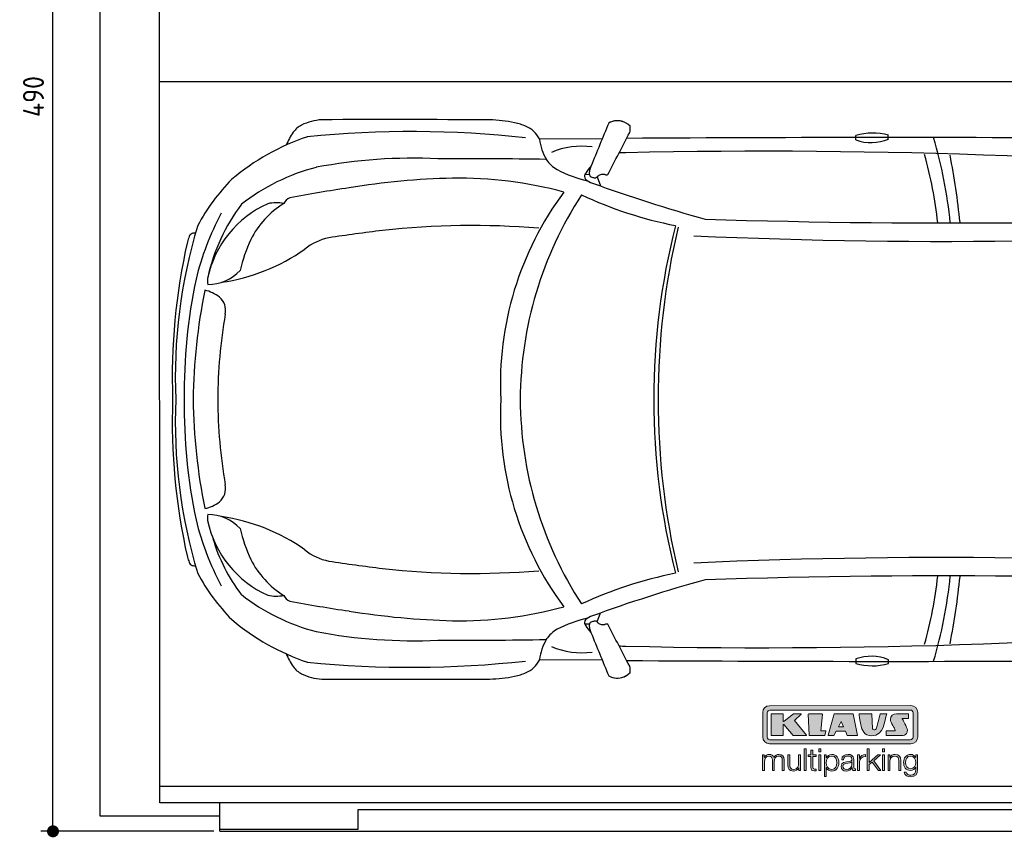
# Model space of a CAD drawing. Header units: millimetres. Extents: x 705 to 7297, y 278 to 5770.
# Tile 1 of 3: x 705 to 3988, y 317 to 3044. Entities that reach past the tile are written whole.
import ezdxf

# ---------------------------------------------------------------- set-up
doc = ezdxf.new("R2010")
doc.units = ezdxf.units.MM
doc.layers.get('0').update_dxf_attribs({"lineweight": 25})
for name, color, linetype, lineweight in [('4', 3, 'Continuous', 25), ('AM_0', 7, 'Continuous', 25), ('Car', 10, 'Continuous', 25)]:
    doc.layers.add(name, color=color, linetype=linetype, lineweight=lineweight)
doc.layers.add('Logo', color=7, linetype='Continuous')
doc.styles.get("Standard").update_dxf_attribs({"font": 'ISOCP.SHX'})
doc.dimstyles.new('GEN-ISO$0', dxfattribs={"dimscale": 20, "dimtxt": 3.5, "dimasz": 2, "dimexe": 2, "dimexo": 1, "dimgap": 1.5, "dimtad": 1, "dimdec": 1, "dimlfac": 0.1, "dimdsep": 46, "dimtxsty": 'Standard', "dimblk": 'PUNKT', "dimcen": 2, "dimclrd": 256, "dimclre": 256, "dimclrt": 2, "dimadec": 0, "dimazin": 0, "dimtp": 0.1, "dimtm": 0.1, "dimtfac": 0.71, "dimtdec": 1, "dimtmove": 2, "dimatfit": 3, "dimldrblk": 'PUNKT', "dimfxl": 1, "dimtolj": 1, "dimarcsym": 0})

# ---------------------------------------------------------------- blocks, each defined once
blk = doc.blocks.new('PUNKT')
at = {"layer": '4', "color": 0, "linetype": 'ByBlock'}
blk.add_line((-0.5, 0), (-1, 0), dxfattribs=at)
at = {"layer": '4', "color": 0, "linetype": 'ByBlock', "const_width": 0.5}
blk.add_lwpolyline([(-0.25, 0, 1), (0.25, 0, 1)], format="xyb", close=True, dxfattribs=at)
blk = doc.blocks.new('*D4')
at = {"layer": '4', "lineweight": -2, "transparency": 16777216}
for p, q in [((1352.8, 5237.3), (775.9, 5237.3)), ((815.9, 377.3), (815.9, 5197.3)), ((1352.8, 337.3), (775.9, 337.3))]:
    blk.add_line(p, q, dxfattribs=at)
at = {"layer": 'DEFPOINTS', "color": 0, "transparency": 16777216}
for p in [(815.9, 5237.3), (1372.8, 5237.3), (1372.8, 337.3)]:
    blk.add_point(p, dxfattribs=at)
at = {"layer": '4', "lineweight": -2, "transparency": 16777216, "xscale": 40, "yscale": 40, "zscale": 40}
for p, rotation in [((815.9, 5237.3), 90), ((815.9, 337.3), 270)]:
    blk.add_blockref('PUNKT', p, dxfattribs=dict(at, rotation=rotation))
at = {"layer": '4', "color": 2, "transparency": 16777216, "insert": (750.9, 2787.3), "char_height": 70, "attachment_point": 5, "rotation": 90}
blk.add_mtext('\\A1;490', dxfattribs=at)
blk = doc.blocks.new('KLAUS')
at = {"layer": 'Logo', "true_color": 0x7b7b7a}
h = blk.add_hatch(color=8, dxfattribs=at)
h.dxf.hatch_style = 2
edge = h.paths.add_edge_path()
edge.add_spline(control_points=[(3.6, 29.09), (2.88, 29.09), (2.3, 28.51), (2.3, 27.8), (2.3, 27.8), (2.3, 16.11), (2.3, 16.11), (2.3, 15.39), (2.88, 14.81), (3.6, 14.81), (3.6, 14.81), (71.16, 14.81), (71.16, 14.81), (71.88, 14.81), (72.46, 15.39), (72.46, 16.11), (72.46, 16.11), (72.46, 27.8), (72.46, 27.8), (72.46, 28.51), (71.88, 29.09), (71.16, 29.09), (71.16, 29.09), (3.6, 29.09), (3.6, 29.09), (3.6, 29.09), (3.6, 29.09), (3.6, 29.09)], knot_values=[0, 0, 0, 0, 1, 1, 1, 2, 2, 2, 3, 3, 3, 4, 4, 4, 5, 5, 5, 6, 6, 6, 7, 7, 7, 8, 8, 8, 9, 9, 9, 9], degree=3, periodic=0)
edge = h.paths.add_edge_path()
edge.add_spline(control_points=[(3.35, 31.23), (3.35, 31.23), (71.47, 31.23), (71.47, 31.23), (73.26, 31.23), (74.71, 29.77), (74.71, 27.99), (74.71, 27.99), (74.71, 16.17), (74.71, 16.17), (74.71, 14.38), (73.26, 12.93), (71.47, 12.93), (71.47, 12.93), (3.35, 12.93), (3.35, 12.93), (1.56, 12.93), (0.11, 14.38), (0.11, 16.17), (0.11, 16.17), (0.11, 27.99), (0.11, 27.99), (0.11, 29.77), (1.56, 31.23), (3.35, 31.23), (3.35, 31.23), (3.35, 31.23), (3.35, 31.23)], knot_values=[0, 0, 0, 0, 1, 1, 1, 2, 2, 2, 3, 3, 3, 4, 4, 4, 5, 5, 5, 6, 6, 6, 7, 7, 7, 8, 8, 8, 9, 9, 9, 9], degree=3, periodic=0)
h = blk.add_hatch(color=8, dxfattribs=at)
h.dxf.hatch_style = 2
edge = h.paths.add_edge_path()
edge.add_spline(control_points=[(4.5, 27.33), (4.5, 27.33), (9.7, 27.33), (9.7, 27.33), (9.84, 27.33), (9.96, 27.22), (9.96, 27.08), (9.96, 27.08), (9.96, 23.69), (9.96, 23.69), (9.96, 23.69), (9.94, 23.64), (10.04, 23.59), (10.14, 23.53), (10.2, 23.57), (10.2, 23.57), (10.2, 23.57), (10.51, 23.75), (10.51, 23.75), (10.51, 23.75), (14.94, 27.33), (14.94, 27.33), (14.94, 27.33), (18.41, 27.33), (18.41, 27.33), (18.41, 27.33), (18.49, 27.33), (18.56, 27.2), (18.65, 27.04), (18.53, 26.91), (18.53, 26.91), (18.53, 26.91), (15.49, 24.11), (15.49, 24.11), (15.49, 24.11), (21.14, 17.06), (21.14, 17.06), (21.14, 17.06), (21.13, 16.91), (21.13, 16.91), (21.08, 16.84), (20.99, 16.82), (20.99, 16.82), (20.99, 16.82), (14.7, 16.82), (14.7, 16.82), (14.7, 16.82), (10.26, 22.17), (10.26, 22.17), (10.26, 22.17), (10.19, 22.24), (10.08, 22.21), (9.97, 22.18), (9.96, 22.11), (9.96, 22.11), (9.96, 22.11), (9.96, 17.08), (9.96, 17.08), (9.96, 16.94), (9.84, 16.82), (9.7, 16.82), (9.7, 16.82), (4.5, 16.82), (4.5, 16.82), (4.36, 16.82), (4.25, 16.94), (4.25, 17.08), (4.25, 17.08), (4.25, 27.08), (4.25, 27.08), (4.25, 27.22), (4.36, 27.33), (4.5, 27.33), (4.5, 27.33), (4.5, 27.33), (4.5, 27.33)], knot_values=[0, 0, 0, 0, 1, 1, 1, 2, 2, 2, 3, 3, 3, 4, 4, 4, 5, 5, 5, 6, 6, 6, 7, 7, 7, 8, 8, 8, 9, 9, 9, 10, 10, 10, 11, 11, 11, 12, 12, 12, 13, 13, 13, 14, 14, 14, 15, 15, 15, 16, 16, 16, 17, 17, 17, 18, 18, 18, 19, 19, 19, 20, 20, 20, 21, 21, 21, 22, 22, 22, 23, 23, 23, 24, 24, 24, 25, 25, 25, 25], degree=3, periodic=0)
h = blk.add_hatch(color=8, dxfattribs=at)
h.dxf.hatch_style = 2
h.paths.add_polyline_path([(22.42, 17.06), (21.97, 27.15), (22.24, 27.33), (28.55, 27.33), (28.86, 26.97), (28.01, 19.08), (30.26, 19.07), (30.44, 18.95), (30.08, 16.95), (29.49, 16.82), (22.6, 16.82)])
h = blk.add_hatch(color=8, dxfattribs=at)
h.paths.add_polyline_path([(36.52, 21.01), (38.93, 21.01), (37.87, 23.57)])
h.paths.add_polyline_path([(34.52, 27.33), (43.65, 27.33), (45.76, 16.94), (45.57, 16.82), (40.83, 16.82), (39.89, 18.95), (35.42, 18.95), (34.27, 16.82), (31.78, 16.82), (31.66, 17)])
h = blk.add_hatch(color=8, dxfattribs=at)
h.dxf.hatch_style = 2
edge = h.paths.add_edge_path()
edge.add_spline(control_points=[(52.69, 27.32), (52.69, 27.32), (52.88, 20.14), (52.88, 20.14), (53.01, 19.89), (53.2, 19.77), (53.43, 19.71), (53.91, 19.59), (54.43, 19.57), (54.64, 20.03), (55.23, 21.34), (56.27, 25.45), (56.6, 27.33), (56.6, 27.33), (59.77, 27.33), (59.77, 27.33), (58.77, 23.9), (58.56, 16.82), (52.63, 16.76), (48.72, 16.72), (48.01, 19.35), (47.27, 22.24), (46.89, 23.68), (46.54, 27.33), (46.54, 27.33), (46.54, 27.33), (52.69, 27.32), (52.69, 27.32), (52.69, 27.32), (52.69, 27.32), (52.69, 27.32)], knot_values=[0, 0, 0, 0, 1, 1, 1, 2, 2, 2, 3, 3, 3, 4, 4, 4, 5, 5, 5, 6, 6, 6, 7, 7, 7, 8, 8, 8, 9, 9, 9, 10, 10, 10, 10], degree=3, periodic=0)
h = blk.add_hatch(color=8, dxfattribs=at)
h.dxf.hatch_style = 2
edge = h.paths.add_edge_path()
edge.add_spline(control_points=[(64.46, 27.33), (64.46, 27.33), (70.31, 27.33), (70.31, 27.33), (70.31, 26.52), (70.31, 26.02), (70.31, 25.12), (70.31, 25.12), (67.3, 25.12), (67.3, 25.12), (67.24, 25.04), (67.25, 25.11), (67.25, 24.91), (67.25, 24.88), (69.73, 20.38), (69.73, 19.57), (69.73, 16.4), (67.22, 16.81), (65.9, 16.82), (65.9, 16.82), (59.59, 16.82), (59.59, 16.82), (59.59, 17.76), (59.59, 18.23), (59.59, 19.14), (59.59, 19.14), (63.75, 19.14), (63.75, 19.14), (63.82, 19.22), (63.81, 19.11), (63.81, 19.31), (63.81, 20.32), (61.58, 23.06), (61.58, 24.63), (61.58, 26.33), (62.83, 27.34), (64.46, 27.33), (64.46, 27.33), (64.46, 27.33), (64.46, 27.33)], knot_values=[0, 0, 0, 0, 1, 1, 1, 2, 2, 2, 3, 3, 3, 4, 4, 4, 5, 5, 5, 6, 6, 6, 7, 7, 7, 8, 8, 8, 9, 9, 9, 10, 10, 10, 11, 11, 11, 12, 12, 12, 13, 13, 13, 13], degree=3, periodic=0)
at = {"layer": 'Logo', "true_color": 0xef7c00}
h = blk.add_hatch(color=30, dxfattribs=at)
h.dxf.hatch_style = 2
h.paths.add_polyline_path([(20.07, 0), (20.99, 0), (20.99, 10.45), (20.07, 10.45)])
h = blk.add_hatch(color=30, dxfattribs=at)
h.dxf.hatch_style = 2
edge = h.paths.add_edge_path()
edge.add_spline(control_points=[(24.22, 9.82), (24.22, 9.82), (23.3, 9.82), (23.3, 9.82), (23.3, 9.82), (23.3, 7.55), (23.3, 7.55), (23.3, 7.55), (21.98, 7.55), (21.98, 7.55), (21.98, 7.55), (21.98, 6.78), (21.98, 6.78), (21.98, 6.78), (23.3, 6.78), (23.3, 6.78), (23.3, 6.78), (23.3, 1.61), (23.3, 1.61), (23.28, 0.32), (23.71, -0.09), (24.94, -0.09), (25.22, -0.09), (25.48, -0.06), (25.76, -0.06), (25.76, -0.06), (25.76, 0.73), (25.76, 0.73), (25.5, 0.7), (25.23, 0.69), (24.97, 0.69), (24.31, 0.73), (24.22, 1.08), (24.22, 1.68), (24.22, 1.68), (24.22, 6.78), (24.22, 6.78), (24.22, 6.78), (25.76, 6.78), (25.76, 6.78), (25.76, 6.78), (25.76, 7.55), (25.76, 7.55), (25.76, 7.55), (24.22, 7.55), (24.22, 7.55), (24.22, 7.55), (24.22, 9.82), (24.22, 9.82), (24.22, 9.82), (24.22, 9.82), (24.22, 9.82)], knot_values=[0, 0, 0, 0, 1, 1, 1, 2, 2, 2, 3, 3, 3, 4, 4, 4, 5, 5, 5, 6, 6, 6, 7, 7, 7, 8, 8, 8, 9, 9, 9, 10, 10, 10, 11, 11, 11, 12, 12, 12, 13, 13, 13, 14, 14, 14, 15, 15, 15, 16, 16, 16, 17, 17, 17, 17], degree=3, periodic=0)
h = blk.add_hatch(color=30, dxfattribs=at)
h.paths.add_polyline_path([(27.1, 0), (28.03, 0), (28.03, 7.55), (27.1, 7.55)])
h.paths.add_polyline_path([(27.1, 8.98), (28.03, 8.98), (28.03, 10.45), (27.1, 10.45)])
h = blk.add_hatch(color=30, dxfattribs=at)
h.dxf.hatch_style = 2
h.paths.add_polyline_path([(50.4, 0), (51.32, 0), (51.32, 2.87), (52.82, 4.11), (55.8, 0), (56.96, 0), (53.52, 4.76), (56.74, 7.55), (55.51, 7.55), (51.32, 3.89), (51.32, 10.45), (50.4, 10.45)])
h = blk.add_hatch(color=30, dxfattribs=at)
h.paths.add_polyline_path([(57.74, 0), (58.66, 0), (58.66, 7.55), (57.74, 7.55)])
h.paths.add_polyline_path([(57.74, 8.98), (58.66, 8.98), (58.66, 10.45), (57.74, 10.45)])
h = blk.add_hatch(color=30, dxfattribs=at)
h.dxf.hatch_style = 2
edge = h.paths.add_edge_path()
edge.add_spline(control_points=[(0, 0), (0, 0), (0.92, 0), (0.92, 0), (0.92, 0), (0.92, 4.22), (0.92, 4.22), (0.94, 5.8), (1.58, 7), (3.18, 7), (4.35, 7), (4.77, 6.15), (4.76, 5.12), (4.76, 5.12), (4.76, 0), (4.76, 0), (4.76, 0), (5.68, 0), (5.68, 0), (5.68, 0), (5.68, 4.27), (5.68, 4.27), (5.68, 5.68), (6.14, 7), (7.73, 7), (9.05, 7), (9.52, 6.32), (9.52, 5.08), (9.52, 5.08), (9.52, 0), (9.52, 0), (9.52, 0), (10.44, 0), (10.44, 0), (10.44, 0), (10.44, 5.12), (10.44, 5.12), (10.44, 6.91), (9.59, 7.77), (7.94, 7.77), (6.94, 7.77), (5.99, 7.29), (5.54, 6.3), (5.26, 7.29), (4.36, 7.77), (3.37, 7.77), (2.17, 7.77), (1.38, 7.19), (0.89, 6.28), (0.89, 6.28), (0.85, 6.28), (0.85, 6.28), (0.85, 6.28), (0.85, 7.55), (0.85, 7.55), (0.85, 7.55), (0, 7.55), (0, 7.55), (0, 7.55), (0, 0), (0, 0), (0, 0), (0, 0), (0, 0)], knot_values=[0, 0, 0, 0, 1, 1, 1, 2, 2, 2, 3, 3, 3, 4, 4, 4, 5, 5, 5, 6, 6, 6, 7, 7, 7, 8, 8, 8, 9, 9, 9, 10, 10, 10, 11, 11, 11, 12, 12, 12, 13, 13, 13, 14, 14, 14, 15, 15, 15, 16, 16, 16, 17, 17, 17, 18, 18, 18, 19, 19, 19, 20, 20, 20, 21, 21, 21, 21], degree=3, periodic=0)
h = blk.add_hatch(color=30, dxfattribs=at)
h.dxf.hatch_style = 2
edge = h.paths.add_edge_path()
edge.add_spline(control_points=[(18.31, 7.55), (18.31, 7.55), (17.39, 7.55), (17.39, 7.55), (17.39, 7.55), (17.39, 3.59), (17.39, 3.59), (17.39, 2.05), (16.7, 0.56), (15.12, 0.56), (13.66, 0.56), (13.15, 1.27), (13.1, 2.64), (13.1, 2.64), (13.1, 7.55), (13.1, 7.55), (13.1, 7.55), (12.18, 7.55), (12.18, 7.55), (12.18, 7.55), (12.18, 2.65), (12.18, 2.65), (12.18, 0.89), (12.93, -0.22), (14.83, -0.22), (15.96, -0.22), (16.95, 0.35), (17.44, 1.36), (17.44, 1.36), (17.47, 1.36), (17.47, 1.36), (17.47, 1.36), (17.47, 0), (17.47, 0), (17.47, 0), (18.31, 0), (18.31, 0), (18.31, 0), (18.31, 7.55), (18.31, 7.55), (18.31, 7.55), (18.31, 7.55), (18.31, 7.55)], knot_values=[0, 0, 0, 0, 1, 1, 1, 2, 2, 2, 3, 3, 3, 4, 4, 4, 5, 5, 5, 6, 6, 6, 7, 7, 7, 8, 8, 8, 9, 9, 9, 10, 10, 10, 11, 11, 11, 12, 12, 12, 13, 13, 13, 14, 14, 14, 14], degree=3, periodic=0)
h = blk.add_hatch(color=30, dxfattribs=at)
edge = h.paths.add_edge_path()
edge.add_spline(control_points=[(35.84, 3.78), (35.84, 2.21), (35.12, 0.56), (33.37, 0.56), (31.4, 0.56), (30.72, 2.21), (30.72, 3.78), (30.72, 5.49), (31.33, 7), (33.37, 7), (35.12, 7), (35.84, 5.34), (35.84, 3.78), (35.84, 3.78), (35.84, 3.78), (35.84, 3.78)], knot_values=[0, 0, 0, 0, 1, 1, 1, 2, 2, 2, 3, 3, 3, 4, 4, 4, 5, 5, 5, 5], degree=3, periodic=0)
edge = h.paths.add_edge_path()
edge.add_spline(control_points=[(29.79, -2.8), (29.79, -2.8), (30.72, -2.8), (30.72, -2.8), (30.72, -2.8), (30.72, 1.43), (30.72, 1.43), (30.72, 1.43), (30.74, 1.43), (30.74, 1.43), (31.14, 0.35), (32.24, -0.22), (33.37, -0.22), (35.66, -0.22), (36.76, 1.64), (36.76, 3.78), (36.76, 5.91), (35.66, 7.77), (33.37, 7.77), (32.15, 7.77), (31.1, 7.14), (30.67, 6.12), (30.67, 6.12), (30.64, 6.12), (30.64, 6.12), (30.64, 6.12), (30.64, 7.55), (30.64, 7.55), (30.64, 7.55), (29.79, 7.55), (29.79, 7.55), (29.79, 7.55), (29.79, -2.8), (29.79, -2.8), (29.79, -2.8), (29.79, -2.8), (29.79, -2.8)], knot_values=[0, 0, 0, 0, 1, 1, 1, 2, 2, 2, 3, 3, 3, 4, 4, 4, 5, 5, 5, 6, 6, 6, 7, 7, 7, 8, 8, 8, 9, 9, 9, 10, 10, 10, 11, 11, 11, 12, 12, 12, 12], degree=3, periodic=0)
h = blk.add_hatch(color=30, dxfattribs=at)
edge = h.paths.add_edge_path()
edge.add_spline(control_points=[(43.03, 2.93), (43.04, 1.45), (41.8, 0.56), (40.39, 0.56), (39.53, 0.56), (38.71, 1.13), (38.71, 2.05), (38.71, 3.53), (40.66, 3.51), (42.22, 3.79), (42.47, 3.84), (42.88, 3.91), (43, 4.13), (43, 4.13), (43.03, 4.13), (43.03, 4.13), (43.03, 4.13), (43.03, 2.93), (43.03, 2.93), (43.03, 2.93), (43.03, 2.93), (43.03, 2.93)], knot_values=[0, 0, 0, 0, 1, 1, 1, 2, 2, 2, 3, 3, 3, 4, 4, 4, 5, 5, 5, 6, 6, 6, 7, 7, 7, 7], degree=3, periodic=0)
edge = h.paths.add_edge_path()
edge.add_spline(control_points=[(39.03, 5.24), (39.06, 6.47), (39.91, 7), (41.05, 7), (42.14, 7), (43.03, 6.69), (43.03, 5.45), (43.03, 4.61), (42.6, 4.51), (41.84, 4.42), (39.85, 4.19), (37.79, 4.11), (37.79, 1.99), (37.79, 0.47), (38.93, -0.22), (40.32, -0.22), (41.77, -0.22), (42.43, 0.34), (43.07, 1.32), (43.07, 1.32), (43.1, 1.32), (43.1, 1.32), (43.1, 0.53), (43.25, 0), (44.19, 0), (44.43, 0), (44.58, 0.01), (44.79, 0.06), (44.79, 0.06), (44.79, 0.83), (44.79, 0.83), (44.71, 0.81), (44.6, 0.78), (44.49, 0.78), (44.13, 0.78), (43.95, 0.98), (43.95, 1.33), (43.95, 1.33), (43.95, 5.34), (43.95, 5.34), (43.95, 7.36), (42.5, 7.77), (41.17, 7.77), (39.44, 7.77), (38.2, 7.01), (38.11, 5.24), (38.11, 5.24), (39.03, 5.24), (39.03, 5.24), (39.03, 5.24), (39.03, 5.24), (39.03, 5.24)], knot_values=[0, 0, 0, 0, 1, 1, 1, 2, 2, 2, 3, 3, 3, 4, 4, 4, 5, 5, 5, 6, 6, 6, 7, 7, 7, 8, 8, 8, 9, 9, 9, 10, 10, 10, 11, 11, 11, 12, 12, 12, 13, 13, 13, 14, 14, 14, 15, 15, 15, 16, 16, 16, 17, 17, 17, 17], degree=3, periodic=0)
h = blk.add_hatch(color=30, dxfattribs=at)
h.dxf.hatch_style = 2
edge = h.paths.add_edge_path()
edge.add_spline(control_points=[(45.79, 0), (45.79, 0), (46.71, 0), (46.71, 0), (46.71, 0), (46.71, 4.03), (46.71, 4.03), (46.71, 5.59), (47.85, 6.82), (49.52, 6.73), (49.52, 6.73), (49.52, 7.66), (49.52, 7.66), (48.16, 7.72), (47.14, 7), (46.67, 5.78), (46.67, 5.78), (46.64, 5.78), (46.64, 5.78), (46.64, 5.78), (46.64, 7.55), (46.64, 7.55), (46.64, 7.55), (45.79, 7.55), (45.79, 7.55), (45.79, 7.55), (45.79, 0), (45.79, 0), (45.79, 0), (45.79, 0), (45.79, 0)], knot_values=[0, 0, 0, 0, 1, 1, 1, 2, 2, 2, 3, 3, 3, 4, 4, 4, 5, 5, 5, 6, 6, 6, 7, 7, 7, 8, 8, 8, 9, 9, 9, 10, 10, 10, 10], degree=3, periodic=0)
h = blk.add_hatch(color=30, dxfattribs=at)
h.dxf.hatch_style = 2
edge = h.paths.add_edge_path()
edge.add_spline(control_points=[(60.41, 0), (60.41, 0), (61.33, 0), (61.33, 0), (61.33, 0), (61.33, 4.41), (61.33, 4.41), (61.36, 5.89), (62.24, 7), (63.7, 7), (65.2, 7), (65.62, 6.02), (65.62, 4.71), (65.62, 4.71), (65.62, 0), (65.62, 0), (65.62, 0), (66.54, 0), (66.54, 0), (66.54, 0), (66.54, 4.86), (66.54, 4.86), (66.54, 6.66), (65.9, 7.77), (63.78, 7.77), (62.71, 7.77), (61.7, 7.16), (61.36, 6.25), (61.36, 6.25), (61.33, 6.25), (61.33, 6.25), (61.33, 6.25), (61.33, 7.55), (61.33, 7.55), (61.33, 7.55), (60.41, 7.55), (60.41, 7.55), (60.41, 7.55), (60.41, 0), (60.41, 0), (60.41, 0), (60.41, 0), (60.41, 0)], knot_values=[0, 0, 0, 0, 1, 1, 1, 2, 2, 2, 3, 3, 3, 4, 4, 4, 5, 5, 5, 6, 6, 6, 7, 7, 7, 8, 8, 8, 9, 9, 9, 10, 10, 10, 11, 11, 11, 12, 12, 12, 13, 13, 13, 14, 14, 14, 14], degree=3, periodic=0)
h = blk.add_hatch(color=30, dxfattribs=at)
edge = h.paths.add_edge_path()
edge.add_spline(control_points=[(71.32, 0.86), (69.62, 0.86), (68.83, 2.34), (68.83, 3.86), (68.83, 5.43), (69.56, 7), (71.32, 7), (73.06, 7), (73.75, 5.34), (73.75, 3.86), (73.75, 2.33), (72.91, 0.86), (71.32, 0.86), (71.32, 0.86), (71.32, 0.86), (71.32, 0.86)], knot_values=[0, 0, 0, 0, 1, 1, 1, 2, 2, 2, 3, 3, 3, 4, 4, 4, 5, 5, 5, 5], degree=3, periodic=0)
edge = h.paths.add_edge_path()
edge.add_spline(control_points=[(74.67, 7.55), (74.67, 7.55), (73.75, 7.55), (73.75, 7.55), (73.75, 7.55), (73.75, 6.25), (73.75, 6.25), (73.75, 6.25), (73.72, 6.25), (73.72, 6.25), (73.35, 7.09), (72.41, 7.77), (71.32, 7.77), (69.13, 7.77), (67.9, 6.05), (67.9, 3.97), (67.9, 1.82), (68.9, 0.09), (71.32, 0.09), (72.4, 0.09), (73.29, 0.72), (73.72, 1.64), (73.72, 1.64), (73.75, 1.64), (73.75, 1.64), (73.75, 1.64), (73.75, 0.61), (73.75, 0.61), (73.75, -1.23), (73.01, -2.24), (71.32, -2.24), (70.29, -2.24), (69.31, -1.85), (69.1, -0.73), (69.1, -0.73), (68.18, -0.73), (68.18, -0.73), (68.31, -2.34), (69.81, -3.02), (71.32, -3.02), (73.79, -3.02), (74.65, -1.64), (74.67, 0.61), (74.67, 0.61), (74.67, 7.55), (74.67, 7.55), (74.67, 7.55), (74.67, 7.55), (74.67, 7.55)], knot_values=[0, 0, 0, 0, 1, 1, 1, 2, 2, 2, 3, 3, 3, 4, 4, 4, 5, 5, 5, 6, 6, 6, 7, 7, 7, 8, 8, 8, 9, 9, 9, 10, 10, 10, 11, 11, 11, 12, 12, 12, 13, 13, 13, 14, 14, 14, 15, 15, 15, 16, 16, 16, 16], degree=3, periodic=0)
at = {"layer": 'Logo', "lineweight": 0}
for points in [[(22.42, 17.06), (21.97, 27.15), (22.24, 27.33), (28.55, 27.33), (28.86, 26.97), (28.01, 19.08), (30.26, 19.07), (30.44, 18.95), (30.08, 16.95), (29.49, 16.82), (22.6, 16.82), (22.42, 17.06), (22.42, 17.06)], [(34.52, 27.33), (43.65, 27.33), (45.76, 16.94), (45.57, 16.82), (40.83, 16.82), (39.89, 18.95), (35.42, 18.95), (34.27, 16.82), (31.78, 16.82), (31.66, 17), (34.52, 27.33), (34.52, 27.33)], [(36.52, 21.01), (38.93, 21.01), (37.87, 23.57), (36.52, 21.01), (36.52, 21.01)], [(20.07, 0), (20.99, 0), (20.99, 10.45), (20.07, 10.45), (20.07, 0), (20.07, 0)], [(27.1, 8.98), (28.03, 8.98), (28.03, 10.45), (27.1, 10.45), (27.1, 8.98), (27.1, 8.98)], [(50.4, 0), (51.32, 0), (51.32, 2.87), (52.82, 4.11), (55.8, 0), (56.96, 0), (53.52, 4.76), (56.74, 7.55), (55.51, 7.55), (51.32, 3.89), (51.32, 10.45), (50.4, 10.45), (50.4, 0), (50.4, 0)], [(57.74, 8.98), (58.66, 8.98), (58.66, 10.45), (57.74, 10.45), (57.74, 8.98), (57.74, 8.98)], [(27.1, 0), (28.03, 0), (28.03, 7.55), (27.1, 7.55), (27.1, 0), (27.1, 0)], [(57.74, 0), (58.66, 0), (58.66, 7.55), (57.74, 7.55), (57.74, 0), (57.74, 0)]]:
    blk.add_lwpolyline(points, dxfattribs=at)
for points, knots in [([(3.35, 31.23), (3.35, 31.23), (71.47, 31.23), (71.47, 31.23), (73.26, 31.23), (74.71, 29.77), (74.71, 27.99), (74.71, 27.99), (74.71, 16.17), (74.71, 16.17), (74.71, 14.38), (73.26, 12.93), (71.47, 12.93), (71.47, 12.93), (3.35, 12.93), (3.35, 12.93), (1.56, 12.93), (0.11, 14.38), (0.11, 16.17), (0.11, 16.17), (0.11, 27.99), (0.11, 27.99), (0.11, 29.77), (1.56, 31.23), (3.35, 31.23), (3.35, 31.23), (3.35, 31.23), (3.35, 31.23)], [0, 0, 0, 0, 1, 1, 1, 2, 2, 2, 3, 3, 3, 4, 4, 4, 5, 5, 5, 6, 6, 6, 7, 7, 7, 8, 8, 8, 9, 9, 9, 9]), ([(3.6, 29.09), (2.88, 29.09), (2.3, 28.51), (2.3, 27.8), (2.3, 27.8), (2.3, 16.11), (2.3, 16.11), (2.3, 15.39), (2.88, 14.81), (3.6, 14.81), (3.6, 14.81), (71.16, 14.81), (71.16, 14.81), (71.88, 14.81), (72.46, 15.39), (72.46, 16.11), (72.46, 16.11), (72.46, 27.8), (72.46, 27.8), (72.46, 28.51), (71.88, 29.09), (71.16, 29.09), (71.16, 29.09), (3.6, 29.09), (3.6, 29.09), (3.6, 29.09), (3.6, 29.09), (3.6, 29.09)], [0, 0, 0, 0, 1, 1, 1, 2, 2, 2, 3, 3, 3, 4, 4, 4, 5, 5, 5, 6, 6, 6, 7, 7, 7, 8, 8, 8, 9, 9, 9, 9]), ([(4.5, 27.33), (4.5, 27.33), (9.7, 27.33), (9.7, 27.33), (9.84, 27.33), (9.96, 27.22), (9.96, 27.08), (9.96, 27.08), (9.96, 23.69), (9.96, 23.69), (9.96, 23.69), (9.94, 23.64), (10.04, 23.59), (10.14, 23.53), (10.2, 23.57), (10.2, 23.57), (10.2, 23.57), (10.51, 23.75), (10.51, 23.75), (10.51, 23.75), (14.94, 27.33), (14.94, 27.33), (14.94, 27.33), (18.41, 27.33), (18.41, 27.33), (18.41, 27.33), (18.49, 27.33), (18.56, 27.2), (18.65, 27.04), (18.53, 26.91), (18.53, 26.91), (18.53, 26.91), (15.49, 24.11), (15.49, 24.11), (15.49, 24.11), (21.14, 17.06), (21.14, 17.06), (21.14, 17.06), (21.13, 16.91), (21.13, 16.91), (21.08, 16.84), (20.99, 16.82), (20.99, 16.82), (20.99, 16.82), (14.7, 16.82), (14.7, 16.82), (14.7, 16.82), (10.26, 22.17), (10.26, 22.17), (10.26, 22.17), (10.19, 22.24), (10.08, 22.21), (9.97, 22.18), (9.96, 22.11), (9.96, 22.11), (9.96, 22.11), (9.96, 17.08), (9.96, 17.08), (9.96, 16.94), (9.84, 16.82), (9.7, 16.82), (9.7, 16.82), (4.5, 16.82), (4.5, 16.82), (4.36, 16.82), (4.25, 16.94), (4.25, 17.08), (4.25, 17.08), (4.25, 27.08), (4.25, 27.08), (4.25, 27.22), (4.36, 27.33), (4.5, 27.33), (4.5, 27.33), (4.5, 27.33), (4.5, 27.33)], [0, 0, 0, 0, 1, 1, 1, 2, 2, 2, 3, 3, 3, 4, 4, 4, 5, 5, 5, 6, 6, 6, 7, 7, 7, 8, 8, 8, 9, 9, 9, 10, 10, 10, 11, 11, 11, 12, 12, 12, 13, 13, 13, 14, 14, 14, 15, 15, 15, 16, 16, 16, 17, 17, 17, 18, 18, 18, 19, 19, 19, 20, 20, 20, 21, 21, 21, 22, 22, 22, 23, 23, 23, 24, 24, 24, 25, 25, 25, 25]), ([(52.69, 27.32), (52.69, 27.32), (52.88, 20.14), (52.88, 20.14), (53.01, 19.89), (53.2, 19.77), (53.43, 19.71), (53.91, 19.59), (54.43, 19.57), (54.64, 20.03), (55.23, 21.34), (56.27, 25.45), (56.6, 27.33), (56.6, 27.33), (59.77, 27.33), (59.77, 27.33), (58.77, 23.9), (58.56, 16.82), (52.63, 16.76), (48.72, 16.72), (48.01, 19.35), (47.27, 22.24), (46.89, 23.68), (46.54, 27.33), (46.54, 27.33), (46.54, 27.33), (52.69, 27.32), (52.69, 27.32), (52.69, 27.32), (52.69, 27.32), (52.69, 27.32)], [0, 0, 0, 0, 1, 1, 1, 2, 2, 2, 3, 3, 3, 4, 4, 4, 5, 5, 5, 6, 6, 6, 7, 7, 7, 8, 8, 8, 9, 9, 9, 10, 10, 10, 10]), ([(64.46, 27.33), (64.46, 27.33), (70.31, 27.33), (70.31, 27.33), (70.31, 26.52), (70.31, 26.02), (70.31, 25.12), (70.31, 25.12), (67.3, 25.12), (67.3, 25.12), (67.24, 25.04), (67.25, 25.11), (67.25, 24.91), (67.25, 24.88), (69.73, 20.38), (69.73, 19.57), (69.73, 16.4), (67.22, 16.81), (65.9, 16.82), (65.9, 16.82), (59.59, 16.82), (59.59, 16.82), (59.59, 17.76), (59.59, 18.23), (59.59, 19.14), (59.59, 19.14), (63.75, 19.14), (63.75, 19.14), (63.82, 19.22), (63.81, 19.11), (63.81, 19.31), (63.81, 20.32), (61.58, 23.06), (61.58, 24.63), (61.58, 26.33), (62.83, 27.34), (64.46, 27.33), (64.46, 27.33), (64.46, 27.33), (64.46, 27.33)], [0, 0, 0, 0, 1, 1, 1, 2, 2, 2, 3, 3, 3, 4, 4, 4, 5, 5, 5, 6, 6, 6, 7, 7, 7, 8, 8, 8, 9, 9, 9, 10, 10, 10, 11, 11, 11, 12, 12, 12, 13, 13, 13, 13]), ([(24.22, 9.82), (24.22, 9.82), (23.3, 9.82), (23.3, 9.82), (23.3, 9.82), (23.3, 7.55), (23.3, 7.55), (23.3, 7.55), (21.98, 7.55), (21.98, 7.55), (21.98, 7.55), (21.98, 6.78), (21.98, 6.78), (21.98, 6.78), (23.3, 6.78), (23.3, 6.78), (23.3, 6.78), (23.3, 1.61), (23.3, 1.61), (23.28, 0.32), (23.71, -0.09), (24.94, -0.09), (25.22, -0.09), (25.48, -0.06), (25.76, -0.06), (25.76, -0.06), (25.76, 0.73), (25.76, 0.73), (25.5, 0.7), (25.23, 0.69), (24.97, 0.69), (24.31, 0.73), (24.22, 1.08), (24.22, 1.68), (24.22, 1.68), (24.22, 6.78), (24.22, 6.78), (24.22, 6.78), (25.76, 6.78), (25.76, 6.78), (25.76, 6.78), (25.76, 7.55), (25.76, 7.55), (25.76, 7.55), (24.22, 7.55), (24.22, 7.55), (24.22, 7.55), (24.22, 9.82), (24.22, 9.82), (24.22, 9.82), (24.22, 9.82), (24.22, 9.82)], [0, 0, 0, 0, 1, 1, 1, 2, 2, 2, 3, 3, 3, 4, 4, 4, 5, 5, 5, 6, 6, 6, 7, 7, 7, 8, 8, 8, 9, 9, 9, 10, 10, 10, 11, 11, 11, 12, 12, 12, 13, 13, 13, 14, 14, 14, 15, 15, 15, 16, 16, 16, 17, 17, 17, 17]), ([(0, 0), (0, 0), (0.92, 0), (0.92, 0), (0.92, 0), (0.92, 4.22), (0.92, 4.22), (0.94, 5.8), (1.58, 7), (3.18, 7), (4.35, 7), (4.77, 6.15), (4.76, 5.12), (4.76, 5.12), (4.76, 0), (4.76, 0), (4.76, 0), (5.68, 0), (5.68, 0), (5.68, 0), (5.68, 4.27), (5.68, 4.27), (5.68, 5.68), (6.14, 7), (7.73, 7), (9.05, 7), (9.52, 6.32), (9.52, 5.08), (9.52, 5.08), (9.52, 0), (9.52, 0), (9.52, 0), (10.44, 0), (10.44, 0), (10.44, 0), (10.44, 5.12), (10.44, 5.12), (10.44, 6.91), (9.59, 7.77), (7.94, 7.77), (6.94, 7.77), (5.99, 7.29), (5.54, 6.3), (5.26, 7.29), (4.36, 7.77), (3.37, 7.77), (2.17, 7.77), (1.38, 7.19), (0.89, 6.28), (0.89, 6.28), (0.85, 6.28), (0.85, 6.28), (0.85, 6.28), (0.85, 7.55), (0.85, 7.55), (0.85, 7.55), (0, 7.55), (0, 7.55), (0, 7.55), (0, 0), (0, 0), (0, 0), (0, 0), (0, 0)], [0, 0, 0, 0, 1, 1, 1, 2, 2, 2, 3, 3, 3, 4, 4, 4, 5, 5, 5, 6, 6, 6, 7, 7, 7, 8, 8, 8, 9, 9, 9, 10, 10, 10, 11, 11, 11, 12, 12, 12, 13, 13, 13, 14, 14, 14, 15, 15, 15, 16, 16, 16, 17, 17, 17, 18, 18, 18, 19, 19, 19, 20, 20, 20, 21, 21, 21, 21]), ([(18.31, 7.55), (18.31, 7.55), (17.39, 7.55), (17.39, 7.55), (17.39, 7.55), (17.39, 3.59), (17.39, 3.59), (17.39, 2.05), (16.7, 0.56), (15.12, 0.56), (13.66, 0.56), (13.15, 1.27), (13.1, 2.64), (13.1, 2.64), (13.1, 7.55), (13.1, 7.55), (13.1, 7.55), (12.18, 7.55), (12.18, 7.55), (12.18, 7.55), (12.18, 2.65), (12.18, 2.65), (12.18, 0.89), (12.93, -0.22), (14.83, -0.22), (15.96, -0.22), (16.95, 0.35), (17.44, 1.36), (17.44, 1.36), (17.47, 1.36), (17.47, 1.36), (17.47, 1.36), (17.47, 0), (17.47, 0), (17.47, 0), (18.31, 0), (18.31, 0), (18.31, 0), (18.31, 7.55), (18.31, 7.55), (18.31, 7.55), (18.31, 7.55), (18.31, 7.55)], [0, 0, 0, 0, 1, 1, 1, 2, 2, 2, 3, 3, 3, 4, 4, 4, 5, 5, 5, 6, 6, 6, 7, 7, 7, 8, 8, 8, 9, 9, 9, 10, 10, 10, 11, 11, 11, 12, 12, 12, 13, 13, 13, 14, 14, 14, 14]), ([(29.79, -2.8), (29.79, -2.8), (30.72, -2.8), (30.72, -2.8), (30.72, -2.8), (30.72, 1.43), (30.72, 1.43), (30.72, 1.43), (30.74, 1.43), (30.74, 1.43), (31.14, 0.35), (32.24, -0.22), (33.37, -0.22), (35.66, -0.22), (36.76, 1.64), (36.76, 3.78), (36.76, 5.91), (35.66, 7.77), (33.37, 7.77), (32.15, 7.77), (31.1, 7.14), (30.67, 6.12), (30.67, 6.12), (30.64, 6.12), (30.64, 6.12), (30.64, 6.12), (30.64, 7.55), (30.64, 7.55), (30.64, 7.55), (29.79, 7.55), (29.79, 7.55), (29.79, 7.55), (29.79, -2.8), (29.79, -2.8), (29.79, -2.8), (29.79, -2.8), (29.79, -2.8)], [0, 0, 0, 0, 1, 1, 1, 2, 2, 2, 3, 3, 3, 4, 4, 4, 5, 5, 5, 6, 6, 6, 7, 7, 7, 8, 8, 8, 9, 9, 9, 10, 10, 10, 11, 11, 11, 12, 12, 12, 12]), ([(35.84, 3.78), (35.84, 2.21), (35.12, 0.56), (33.37, 0.56), (31.4, 0.56), (30.72, 2.21), (30.72, 3.78), (30.72, 5.49), (31.33, 7), (33.37, 7), (35.12, 7), (35.84, 5.34), (35.84, 3.78), (35.84, 3.78), (35.84, 3.78), (35.84, 3.78)], [0, 0, 0, 0, 1, 1, 1, 2, 2, 2, 3, 3, 3, 4, 4, 4, 5, 5, 5, 5]), ([(39.03, 5.24), (39.06, 6.47), (39.91, 7), (41.05, 7), (42.14, 7), (43.03, 6.69), (43.03, 5.45), (43.03, 4.61), (42.6, 4.51), (41.84, 4.42), (39.85, 4.19), (37.79, 4.11), (37.79, 1.99), (37.79, 0.47), (38.93, -0.22), (40.32, -0.22), (41.77, -0.22), (42.43, 0.34), (43.07, 1.32), (43.07, 1.32), (43.1, 1.32), (43.1, 1.32), (43.1, 0.53), (43.25, 0), (44.19, 0), (44.43, 0), (44.58, 0.01), (44.79, 0.06), (44.79, 0.06), (44.79, 0.83), (44.79, 0.83), (44.71, 0.81), (44.6, 0.78), (44.49, 0.78), (44.13, 0.78), (43.95, 0.98), (43.95, 1.33), (43.95, 1.33), (43.95, 5.34), (43.95, 5.34), (43.95, 7.36), (42.5, 7.77), (41.17, 7.77), (39.44, 7.77), (38.2, 7.01), (38.11, 5.24), (38.11, 5.24), (39.03, 5.24), (39.03, 5.24), (39.03, 5.24), (39.03, 5.24), (39.03, 5.24)], [0, 0, 0, 0, 1, 1, 1, 2, 2, 2, 3, 3, 3, 4, 4, 4, 5, 5, 5, 6, 6, 6, 7, 7, 7, 8, 8, 8, 9, 9, 9, 10, 10, 10, 11, 11, 11, 12, 12, 12, 13, 13, 13, 14, 14, 14, 15, 15, 15, 16, 16, 16, 17, 17, 17, 17]), ([(45.79, 0), (45.79, 0), (46.71, 0), (46.71, 0), (46.71, 0), (46.71, 4.03), (46.71, 4.03), (46.71, 5.59), (47.85, 6.82), (49.52, 6.73), (49.52, 6.73), (49.52, 7.66), (49.52, 7.66), (48.16, 7.72), (47.14, 7), (46.67, 5.78), (46.67, 5.78), (46.64, 5.78), (46.64, 5.78), (46.64, 5.78), (46.64, 7.55), (46.64, 7.55), (46.64, 7.55), (45.79, 7.55), (45.79, 7.55), (45.79, 7.55), (45.79, 0), (45.79, 0), (45.79, 0), (45.79, 0), (45.79, 0)], [0, 0, 0, 0, 1, 1, 1, 2, 2, 2, 3, 3, 3, 4, 4, 4, 5, 5, 5, 6, 6, 6, 7, 7, 7, 8, 8, 8, 9, 9, 9, 10, 10, 10, 10]), ([(60.41, 0), (60.41, 0), (61.33, 0), (61.33, 0), (61.33, 0), (61.33, 4.41), (61.33, 4.41), (61.36, 5.89), (62.24, 7), (63.7, 7), (65.2, 7), (65.62, 6.02), (65.62, 4.71), (65.62, 4.71), (65.62, 0), (65.62, 0), (65.62, 0), (66.54, 0), (66.54, 0), (66.54, 0), (66.54, 4.86), (66.54, 4.86), (66.54, 6.66), (65.9, 7.77), (63.78, 7.77), (62.71, 7.77), (61.7, 7.16), (61.36, 6.25), (61.36, 6.25), (61.33, 6.25), (61.33, 6.25), (61.33, 6.25), (61.33, 7.55), (61.33, 7.55), (61.33, 7.55), (60.41, 7.55), (60.41, 7.55), (60.41, 7.55), (60.41, 0), (60.41, 0), (60.41, 0), (60.41, 0), (60.41, 0)], [0, 0, 0, 0, 1, 1, 1, 2, 2, 2, 3, 3, 3, 4, 4, 4, 5, 5, 5, 6, 6, 6, 7, 7, 7, 8, 8, 8, 9, 9, 9, 10, 10, 10, 11, 11, 11, 12, 12, 12, 13, 13, 13, 14, 14, 14, 14]), ([(74.67, 7.55), (74.67, 7.55), (73.75, 7.55), (73.75, 7.55), (73.75, 7.55), (73.75, 6.25), (73.75, 6.25), (73.75, 6.25), (73.72, 6.25), (73.72, 6.25), (73.35, 7.09), (72.41, 7.77), (71.32, 7.77), (69.13, 7.77), (67.9, 6.05), (67.9, 3.97), (67.9, 1.82), (68.9, 0.09), (71.32, 0.09), (72.4, 0.09), (73.29, 0.72), (73.72, 1.64), (73.72, 1.64), (73.75, 1.64), (73.75, 1.64), (73.75, 1.64), (73.75, 0.61), (73.75, 0.61), (73.75, -1.23), (73.01, -2.24), (71.32, -2.24), (70.29, -2.24), (69.31, -1.85), (69.1, -0.73), (69.1, -0.73), (68.18, -0.73), (68.18, -0.73), (68.31, -2.34), (69.81, -3.02), (71.32, -3.02), (73.79, -3.02), (74.65, -1.64), (74.67, 0.61), (74.67, 0.61), (74.67, 7.55), (74.67, 7.55), (74.67, 7.55), (74.67, 7.55), (74.67, 7.55)], [0, 0, 0, 0, 1, 1, 1, 2, 2, 2, 3, 3, 3, 4, 4, 4, 5, 5, 5, 6, 6, 6, 7, 7, 7, 8, 8, 8, 9, 9, 9, 10, 10, 10, 11, 11, 11, 12, 12, 12, 13, 13, 13, 14, 14, 14, 15, 15, 15, 16, 16, 16, 16]), ([(71.32, 0.86), (69.62, 0.86), (68.83, 2.34), (68.83, 3.86), (68.83, 5.43), (69.56, 7), (71.32, 7), (73.06, 7), (73.75, 5.34), (73.75, 3.86), (73.75, 2.33), (72.91, 0.86), (71.32, 0.86), (71.32, 0.86), (71.32, 0.86), (71.32, 0.86)], [0, 0, 0, 0, 1, 1, 1, 2, 2, 2, 3, 3, 3, 4, 4, 4, 5, 5, 5, 5]), ([(43.03, 2.93), (43.04, 1.45), (41.8, 0.56), (40.39, 0.56), (39.53, 0.56), (38.71, 1.13), (38.71, 2.05), (38.71, 3.53), (40.66, 3.51), (42.22, 3.79), (42.47, 3.84), (42.88, 3.91), (43, 4.13), (43, 4.13), (43.03, 4.13), (43.03, 4.13), (43.03, 4.13), (43.03, 2.93), (43.03, 2.93), (43.03, 2.93), (43.03, 2.93), (43.03, 2.93)], [0, 0, 0, 0, 1, 1, 1, 2, 2, 2, 3, 3, 3, 4, 4, 4, 5, 5, 5, 6, 6, 6, 7, 7, 7, 7])]:
    blk.add_open_spline(points, degree=3, knots=knots, dxfattribs=at)
blk = doc.blocks.new('Car_drauf')
at = {"layer": 'Car'}
for p, q in [((2604.7, 591.7), (2395.3, 592.2)), ((3450.7, 588.6), (3450.7, 603.6)), ((3559, 591.1), (3558.9, 604.3)), ((2562.2, 472.6), (2547.4, 473)), ((2587.8, 465.2), (2598.8, 435.4)), ((2587.8, -1018.3), (2598.8, -988.5)), ((2562.2, -1025.7), (2547.4, -1026.1)), ((2604.7, -1144.8), (2395.3, -1145.4)), ((3450.7, -1141.7), (3450.7, -1156.7)), ((3559, -1144.3), (3558.9, -1157.4))]:
    blk.add_line(p, q, dxfattribs=at)
for centre, radius, start, end in [((1638.6, 569), 78.2, 117.5376, 144.573), ((1683.5, 467.9), 188.8, 94.2276, 115.4416), ((1905.2, -66453.2), 67109.8, 89.722936, 90.201167), ((2216.7, 171.9), 484.1, 78.5405, 88.4601), ((2271.5, 453), 197.7, 66.2378, 77.9142), ((2319.1, 555.8), 84.5, 25.5177, 67.6452), ((14330.2, -4257.9), 12688.9, 157.26865, 157.97435), ((2655.4, 594.2), 58.5, 43.102, 119.1823), ((2655.4, 594.1), 58.5, 98.748, 119.1805), ((2655.4, 594.2), 58.5, 75.1308, 98.7471), ((2655.4, 594.2), 58.5, 43.102, 75.1799), ((2642.9, 627.6), 55.6, 344.9104, 6.7653), ((2642.9, 627.6), 55.6, 344.9183, 6.7653), ((1876.8, -147.2), 789.2, 108.8531, 129.9675), ((1779.6, 472.9), 248.9, 145.3597, 156.6504), ((1966.7, -2882.9), 3499.5, 83.721, 95.6598), ((2389.6, 590.4), 5.94, 5.6541, 17.6741), ((2572.8, 613.8), 178.7, 187.3331, 210.475), ((-87010.6, 47448.4), 101197.5, 332.341895, 332.43135), ((3585.1, -138717.9), 139314.6, 89.672154, 90.369542), ((3506, 415.1), 196.5, 74.2667, 106.3456), ((3501.6, 731.1), 151.3, 250.3544, 292.4138), ((2258.9, 166.4), 1513.6, 5.5303, 16.5127), ((2536.6, 313.9), 254.1, 82.097, 113.3961), ((1975.8, -1205.5), 1733.5, 87.3153, 100.778), ((2143.3, -14534.8), 15061.1, 88.95383, 90.32854), ((2680.2, 413.3), 132.7, 88.6201, 98.3839), ((3147.1, -19950.9), 20502.1, 84.18573, 91.29579), ((2289.5, 152.2), 1443.5, 6.3829, 15.5723), ((1301.5, 58.5), 2509.7, 5.8377, 11.0234), ((1822.9, -163.9), 683.1, 104.5218, 128.0286), ((2511.4, 587.5), 112.8, 214.6898, 240.0159), ((2676.5, 398.1), 149.7, 136.7411, 147.7946), ((2695.2, 452.2), 136.7, 159.2212, 165.3397), ((2164.4, -2017.4), 2479.3, 91.3541, 99.3582), ((2127.2, -874.7), 1336.1, 74.8265, 90.9153), ((2651, 868.4), 426.4, 242.6396, 257.1298), ((2570.9, 464.4), 25, 147.3078, 174.6881), ((2557.3, 466.1), 11.4, 177.1891, 225.1658), ((2591.6, 478), 29.9, 162.9239, 190.357), ((2571.6, 474.9), 9.72, 193.1285, 229.9372), ((2575, 479.9), 15.8, 232.2683, 253.6815), ((2588, 522.7), 60.5, 253.2673, 263.5323), ((2582.2, 470.5), 7.94, 262.7053, 291.9839), ((2579.8, 472.6), 10.9, 299.791, 322.9576), ((2614.7, 438.6), 37.9, 123.4242, 133.6975), ((2605.6, 451.9), 21.8, 91.8708, 123.1166), ((2611.2, 377.8), 96.1, 89.9017, 93.7261), ((2611.9, 467), 6.99, 71.8384, 94.9477), ((2652.5, 587.4), 120.1, 251.3995, 253.1351), ((2619.5, 479.7), 7.45, 255.0101, 268.029), ((2618.8, 484.8), 12.6, 272.1676, 291.5149), ((1851.7, -15.9), 675.6, 135.5035, 151.8072), ((2322.4, -3522.8), 3991.3, 98.0815, 100.9691), ((2593.7, 509.1), 67.7, 228.9928, 251.47), ((4365.8, 5394.4), 5264.4, 250.0802, 254.3781), ((1575.7, 362), 35.9, 110.7988, 156.0023), ((3339.5, -225.1), 1074.1, 143.4309, 182.7444), ((3595.9, -283.3), 1264.3, 146.9983, 179.6932), ((3130.6, 1697.2), 1422.3, 245.2713, 258.5821), ((1632.3, 55.6), 350.6, 113.9372, 168.2137), ((1911.1, -7.9), 636.6, 143.1041, 167.4148), ((1703.8, 118.4), 304.3, 121.9356, 152.947), ((1517.8, 257.2), 122.1, 78.1482, 103.1112), ((2202.3, -113.4), 981.1, 152.1792, 165.9339), ((3768, 26751.9), 26440.1, 268.22316, 273.01848), ((2932.4, -203.8), 1751.1, 163.1688, 182.3831), ((2171.7, -2413.9), 2717.4, 85.3251, 96.3153), ((5158.8, -279.6), 2382.1, 165.8493, 179.928), ((5284.5, -275.1), 2493.1, 166.7115, 180.0338), ((3730.5, 18337.1), 18086.5, 267.40267, 274.66927), ((1342.2, 218), 124.1, 157.1243, 165.4638), ((1245.1, 260.1), 18.4, 114.1292, 160.4073), ((1244.2, 252.2), 25.6, 79.8677, 104.9815), ((2660.1, -6141.3), 6476.3, 96.98256, 98.58912), ((3214.2, -203), 2042.9, 167.2134, 182.0605), ((1961.6, 17.5), 580.4, 155.6543, 166.4173), ((1730.1, 80.4), 185.7, 101.5573, 128.9765), ((1244.6, 746.1), 638.5, 278.1673, 305.2685), ((1290.3, 253.1), 146.1, 269.9015, 317.2064), ((3083.7, -258.3), 1872.7, 168.1886, 180.5603), ((1354.3, 118.7), 65.8, 172.5719, 190.3018), ((3218.1, -303.4), 1977.3, 168.6299, 179.2231), ((1257.7, -22.4), 112.1, 50.8724, 78.6612), ((1292.9, 20.8), 56.4, 347.1398, 50.9398), ((3066.6, -285.2), 1743.5, 170.3115, 179.7169), ((3214.2, -350.2), 2042.9, 177.9395, 192.7866), ((2932.4, -349.4), 1751.1, 177.6169, 196.8312), ((3083.7, -294.9), 1872.7, 179.4397, 191.8114), ((3218.1, -249.8), 1977.3, 180.7769, 191.3701), ((3066.6, -268), 1743.5, 180.2831, 189.6885), ((3339.5, -328), 1074.1, 177.2556, 216.5691), ((3595.9, -269.8), 1264.3, 180.3068, 213.0017), ((5158.8, -273.6), 2382.1, 180.072, 194.1507), ((5284.5, -278), 2493.1, 179.9662, 193.2885), ((1292.9, -573.9), 56.4, 309.0602, 12.8602), ((1257.7, -530.8), 112.1, 281.3388, 309.1276), ((2202.3, -439.8), 981.1, 194.0661, 207.8208), ((1354.3, -671.9), 65.8, 169.6982, 187.4281), ((1632.3, -608.8), 350.6, 191.7863, 246.0628), ((1290.3, -806.2), 146.1, 42.7936, 90.0985), ((1244.6, -1299.3), 638.5, 54.7315, 81.8327), ((1961.6, -570.7), 580.4, 193.5827, 204.3457), ((1841, -586.4), 555.8, 196.0422, 217.7537), ((1730.1, -633.6), 185.7, 231.0235, 258.4427), ((1342.2, -771.1), 124.1, 194.5362, 202.8757), ((1245.1, -813.2), 18.4, 199.5927, 245.8708), ((1703.8, -671.6), 304.3, 207.053, 238.0644), ((2660.1, 5588.1), 6476.3, 261.41088, 263.01744), ((3730.5, -18890.2), 18086.5, 85.33073, 92.59733), ((1244.2, -805.3), 25.6, 255.0185, 280.1323), ((2171.7, 1860.7), 2717.4, 263.6847, 274.6749), ((1851.7, -537.2), 675.6, 208.1928, 224.4965), ((3130.6, -2250.3), 1422.3, 101.4179, 114.7287), ((4365.8, -5947.6), 5264.4, 105.6219, 109.9198), ((3768, -27305), 26440.1, 86.98152, 91.77684), ((2289.5, -705.4), 1443.5, 344.4277, 353.6171), ((2258.9, -719.6), 1513.6, 343.4873, 354.4697), ((1301.5, -611.6), 2509.7, 348.9766, 354.1623), ((1822.9, -389.3), 683.1, 231.9714, 255.4782), ((1517.8, -810.3), 122.1, 256.8888, 281.8518), ((1575.7, -915.2), 35.9, 203.9977, 249.2012), ((2322.4, 2969.7), 3991.3, 259.0309, 261.9185), ((2164.4, 1464.3), 2479.3, 260.6418, 268.6459), ((2127.2, 321.5), 1336.1, 269.0847, 285.1735), ((1876.8, -405.9), 789.2, 230.0325, 251.1469), ((2651, -1421.6), 426.4, 102.8702, 117.3604), ((2557.3, -1019.3), 11.4, 134.8342, 182.8109), ((2593.7, -1062.3), 67.7, 108.53, 131.0072), ((2588, -1075.8), 60.5, 96.4677, 106.7327), ((2582.2, -1023.6), 7.94, 68.0161, 97.2947), ((2579.8, -1025.7), 10.9, 37.0424, 60.209), ((3147.1, 19397.7), 20502.1, 268.70421, 275.81427), ((1975.8, 652.3), 1733.5, 259.222, 272.6847), ((2511.4, -1140.6), 112.8, 119.9841, 145.3102), ((2570.9, -1017.5), 25, 185.3119, 212.6922), ((2676.5, -951.2), 149.7, 212.2054, 223.2589), ((2591.6, -1031.2), 29.9, 169.643, 197.0761), ((2571.6, -1028), 9.72, 130.0628, 166.8715), ((2695.2, -1005.3), 136.7, 194.6603, 200.7788), ((2575, -1033), 15.8, 106.3185, 127.7317), ((2614.7, -991.8), 37.9, 226.3025, 236.5758), ((2605.6, -1005.1), 21.8, 236.8834, 268.1292), ((2611.2, -931), 96.1, 266.2739, 270.0983), ((2611.9, -1020.1), 6.99, 265.0523, 288.1616), ((2652.5, -1140.6), 120.1, 106.8649, 108.6005), ((2619.5, -1032.8), 7.45, 91.971, 104.9899), ((2618.8, -1038), 12.6, 68.4851, 87.8324), ((-87010.6, -48001.6), 101197.5, 27.56865, 27.658105), ((2143.3, 13981.6), 15061.1, 269.67146, 271.04617), ((2572.8, -1167), 178.7, 149.525, 172.6669), ((14330.2, 3704.8), 12688.9, 202.02565, 202.73135), ((2536.6, -867.1), 254.1, 246.6039, 277.903), ((2680.2, -966.5), 132.7, 261.6161, 271.3799), ((1779.6, -1026), 248.9, 203.3496, 214.6403), ((1966.7, 2329.8), 3499.5, 264.3402, 276.279), ((2319.1, -1109), 84.5, 292.3548, 334.4823), ((2389.6, -1143.6), 5.94, 342.3259, 354.3459), ((3585.1, 138164.7), 139314.6, 269.630458, 270.327846), ((3501.6, -1284.2), 151.3, 67.5862, 109.6456), ((1638.6, -1122.2), 78.2, 215.427, 242.4624), ((2642.9, -1180.7), 55.6, 353.2347, 15.0896), ((2642.9, -1180.7), 55.6, 353.2347, 15.0817), ((3506, -968.2), 196.5, 253.6544, 285.7333), ((1683.5, -1021), 188.8, 244.5584, 265.7724), ((1905.2, 65900.1), 67109.8, 269.798833, 270.277064), ((2216.7, -725), 484.1, 271.5399, 281.4595), ((2271.5, -1006.2), 197.7, 282.0858, 293.7622), ((2655.4, -1147.3), 58.5, 240.8177, 316.898), ((2655.4, -1147.3), 58.5, 240.8195, 261.252), ((2655.4, -1147.3), 58.5, 261.2529, 284.8692), ((2655.4, -1147.3), 58.5, 284.8201, 316.898)]:
    blk.add_arc(centre, radius, start, end, dxfattribs=at)

msp = doc.modelspace()

# ---------------------------------------------------------------- linework, layer by layer
for p, q in [((972.77, 387.27), (972.77, 5187.27)), ((1171.72, 432.27), (1171.58, 5142.27)), ((1171.67, 2837.27), (6251.55, 2837.27)), ((1171.72, 487.27), (6225.48, 487.27)), ((6227.2, 432.27), (1171.72, 432.27)), ((1372.77, 337.27), (1372.77, 432.27)), ((4122.78, 408.77), (1832.77, 408.77)), ((1832.77, 408.77), (1832.77, 343.27)), ((1372.77, 387.27), (972.77, 387.27)), ((1832.77, 343.27), (1372.77, 343.27)), ((1372.77, 337.27), (4772.77, 337.27))]:
    msp.add_line(p, q)

# ---------------------------------------------------------------- block references
at = {"xscale": 6.929133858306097, "yscale": 6.929133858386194, "zscale": 6.929133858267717, "rotation": 0.011070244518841}
msp.add_blockref('KLAUS', (3181.7, 539.74), dxfattribs=at)
at = {"layer": 'AM_0'}
msp.add_blockref('Car_drauf', (42.31, 2053.86), dxfattribs=at)

# ---------------------------------------------------------------- dimensions: what is measured, and where the dimension line sits
at = {"layer": '4'}
dim = msp.add_linear_dim(base=(815.85, 5237.27), p1=(1372.77, 337.27), p2=(1372.77, 5237.27), angle=90, dimstyle='GEN-ISO$0', dxfattribs=at)
dim.commit()
dim.dimension.update_dxf_attribs({"geometry": '*D4', "text_midpoint": (750.85, 2787.27)})

doc.saveas('drawing.dxf')
